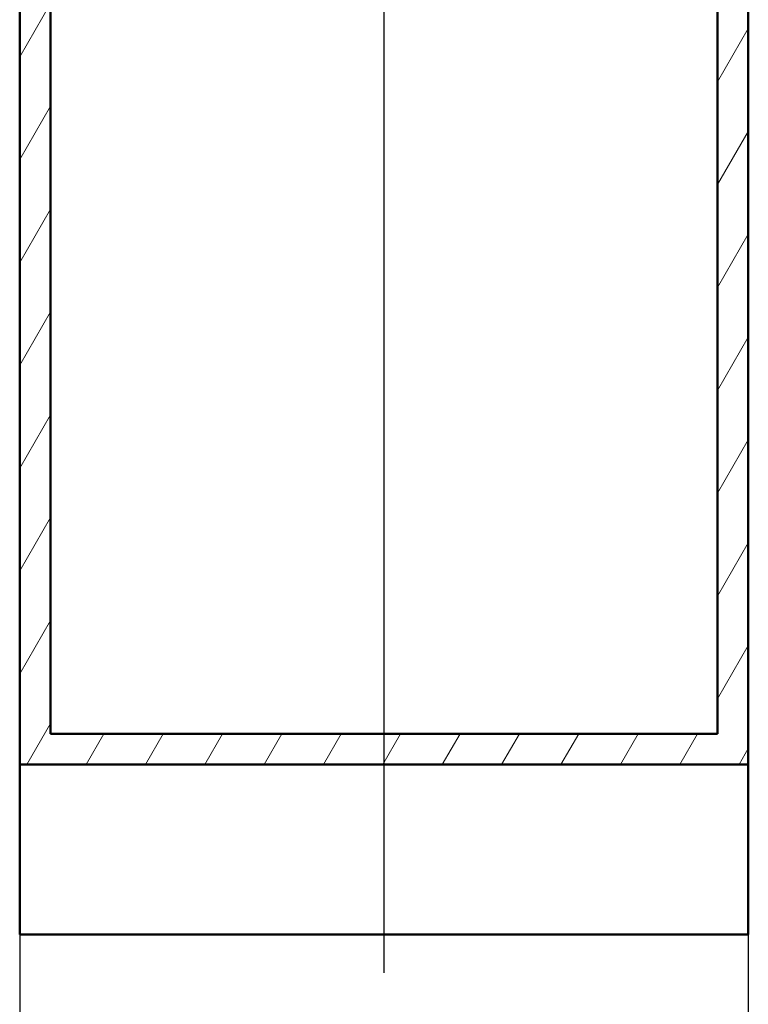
# Model space of a CAD drawing. Header units: millimetres. Extents: x 100 to 2000, y 93 to 3946.
# Tile 2 of 25: x 587 to 1037, y 813 to 1421. Entities that reach past the tile are written whole.
import ezdxf

# ---------------------------------------------------------------- set-up
doc = ezdxf.new("R2010")
doc.units = ezdxf.units.MM
doc.header["$LTSCALE"] = 10
for name, color, linetype, lineweight in [('Centerline(ISO)', 7, 'Continuous', 25), ('Dimensions(ISO)', 7, 'Continuous', 25), ('Hatch', 7, 'Continuous', 9), ('Visible Edges(ISO)', 7, 'Continuous', 50)]:
    doc.layers.add(name, color=color, linetype=linetype, lineweight=lineweight)
doc.styles.add('Text_3.5mm', font='arial.ttf', dxfattribs={"width": 0.9})
doc.dimstyles.new('KS-STANDARD', dxfattribs={"dimscale": 10, "dimtxt": 3.5, "dimasz": 2.5, "dimexe": 3.175, "dimexo": 0, "dimgap": 0.8, "dimtad": 1, "dimdec": 1, "dimrnd": 1e-08, "dimtxsty": 'Text_3.5mm', "dimcen": 0.09, "dimdle": 10, "dimclrd": 7, "dimclre": 7, "dimclrt": 7, "dimadec": 0, "dimazin": 2, "dimtfac": 0.714286, "dimtdec": 4, "dimtmove": 0, "dimatfit": 3, "dimfxl": 1, "dimtolj": 1, "dimlwd": 25, "dimlwe": 25, "dimarcsym": 0})

# ---------------------------------------------------------------- blocks, each defined once
blk = doc.blocks.new('*D7')
at = {"layer": 'Defpoints', "color": 0, "linetype": 'Continuous'}
for p in [(587.41, 856.43), (1037.41, 856.43), (587.41, 741.38)]:
    blk.add_point(p, dxfattribs=at)
at = {"layer": 'Dimensions(ISO)', "color": 7, "linetype": 'Continuous', "lineweight": 25}
for p, q in [((587.41, 856.43), (587.41, 709.63)), ((1037.41, 856.43), (1037.41, 709.63)), ((1012.41, 741.38), (612.41, 741.38))]:
    blk.add_line(p, q, dxfattribs=at)
at = {"layer": 'Dimensions(ISO)', "color": 7, "linetype": 'Continuous'}
for points in [[(612.41, 745.55), (612.41, 737.21), (587.41, 741.38)], [(1012.41, 745.55), (1012.41, 737.21), (1037.41, 741.38)]]:
    blk.add_solid(points, dxfattribs=at)
at = {"layer": 'Dimensions(ISO)', "color": 7, "linetype": 'Continuous', "lineweight": 25, "insert": (777.03, 767.25), "char_height": 35, "attachment_point": 4, "style": 'Text_3.5mm'}
blk.add_mtext('\\A1;450', dxfattribs=at)

msp = doc.modelspace()

# ---------------------------------------------------------------- hatches: boundary and pattern name
at = {"layer": 'Hatch'}
h = msp.add_hatch(dxfattribs=at)
h.set_pattern_fill('ANSI31', color=256, scale=254, angle=15, style=0)
h.set_pattern_definition([(60, (0, 0), (-27.4963, 15.875), [])])
h.paths.add_polyline_path([(587.41, 961.43), (1037.41, 961.43), (1037.41, 1723.43), (1018.41, 1723.43), (1018.41, 980.43), (606.41, 980.43), (606.41, 1723.43), (587.41, 1723.43)])

# ---------------------------------------------------------------- linework, layer by layer
at = {"layer": 'Centerline(ISO)', "linetype": 'Continuous'}
msp.add_line((812.41, 832.7), (812.41, 1990.66), dxfattribs=at)
at = {"layer": 'Visible Edges(ISO)'}
for p, q in [((587.41, 1723.43), (587.41, 961.43)), ((606.41, 980.43), (606.41, 1723.43)), ((1018.41, 1723.43), (1018.41, 980.43)), ((1037.41, 961.43), (1037.41, 1723.43)), ((1018.41, 980.43), (606.41, 980.43)), ((587.41, 961.43), (1037.41, 961.43)), ((587.41, 856.43), (587.41, 961.43)), ((1037.41, 961.43), (1037.41, 856.43)), ((1037.41, 856.43), (587.41, 856.43))]:
    msp.add_line(p, q, dxfattribs=at)

# ---------------------------------------------------------------- dimensions: what is measured, and where the dimension line sits
at = {"layer": 'Dimensions(ISO)', "color": 7, "linetype": 'Continuous', "lineweight": 25}
dim = msp.add_linear_dim(base=(587.41, 741.38), p1=(1037.41, 856.43), p2=(587.41, 856.43), dimstyle='KS-STANDARD', override={"dimgap": 0.8, "dimdec": 1, "dimtol": 0, "dimlim": 0, "dimtp": 0, "dimtm": 0, "dimtdec": 4, "dimtofl": 0, "dimatfit": 1}, dxfattribs=at)
dim.commit()
dim.dimension.update_dxf_attribs({"geometry": '*D7', "text_midpoint": (812.41, 741.38), "dimtype": 160})

doc.saveas('drawing.dxf')
